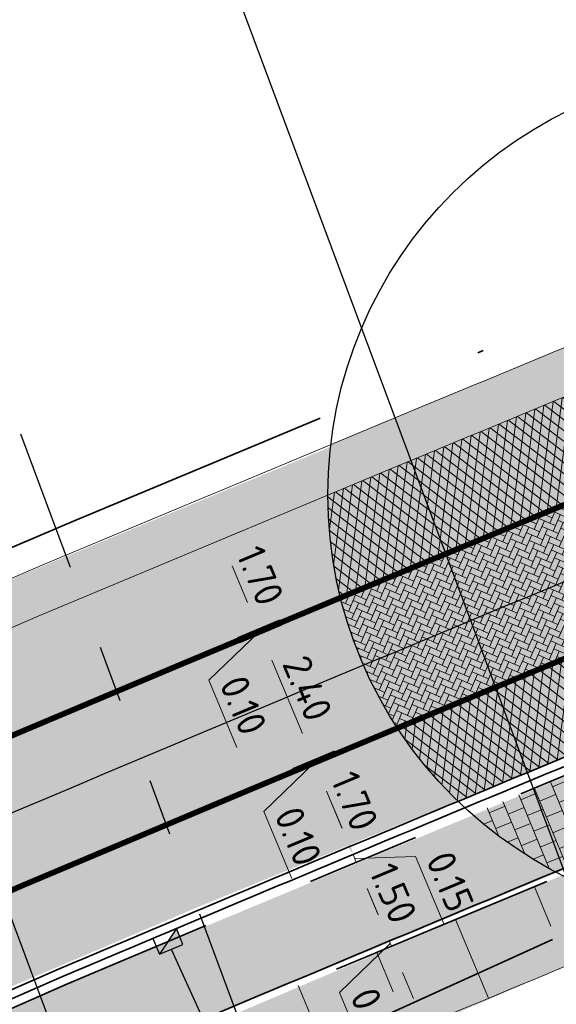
# Model space of a CAD drawing. Header units: metres. Extents: x 132493 to 134960, y 502695 to 503907.
# Tile 79 of 144: x 133336 to 133346, y 503128 to 503145. Entities that reach past the tile are written whole.
import ezdxf

# ---------------------------------------------------------------- set-up
doc = ezdxf.new("R2010")
doc.units = ezdxf.units.M
for name, pattern in [('AL-TEKENBLADGRENS', [11.5, 2.5, -1.5, 1, -1.5, 1, -1.5, 2.5]), ('RI-HWA_KOLKAANSLUITING', [4.3, 2.5, -1.8]), ('RI-HWA_PVC', [6.4, 4, -2.4]), ('VH-OPSLUITBAND_100X200', [16, 8, -2, 4, -2]), ('VH-TROTTOIRBAND_130-150', [15, 5, -2, 2, -2, 2, -2]), ('VW-1-1_STREEP', [2, 1, -1]), ('XX-PROJECTGRENS', [18, 12, -3, 0, -3])]:
    doc.linetypes.add(name, pattern=pattern)
doc.layers.get('Defpoints').update_dxf_attribs({"color": 3})
for name, color, linetype, lineweight, plot in [('ARC-hoev-btt-300x300x45-grijs-nieuw', 8, 'Continuous', 18, False), ('ARC-hoev-fietsstrook-plateau-drempel-afalt rood', 241, 'Continuous', 18, False), ('ARC-hoev-gras zaaien', 73, 'Continuous', 35, False), ('ARC-hoev-nieuw-asfalt-streetprint', 215, 'Continuous', 35, False)]:
    doc.layers.add(name, color=color, linetype=linetype, lineweight=lineweight, plot=plot)
for name, color, linetype, lineweight in [('N-WE-GR-GRAS-A-200', 81, 'Continuous', 18), ('N-WE-GW-GRONDWERKLIJN_TEEN-G', 3, 'Continuous', 20), ('N-WE-GW-TALUDARCERING-S', 252, 'Continuous', 25), ('N-WE-GW-TALUDARCERING_KORT-G', 252, 'Continuous', 20), ('N-WE-GW-TALUDARCERING_LANG-G', 252, 'Continuous', 18), ('N-WE-KG-GRENS_WERKGRENS-G', 5, 'XX-PROJECTGRENS', 35), ('N-WE-RI-HWA_KOLKAANSLUITING_PVC_125-G', 160, 'RI-HWA_KOLKAANSLUITING', 25), ('N-WE-RI-HWA_TRANSPORTLEIDING_PVC_200-G', 150, 'RI-HWA_PVC', 35), ('N-WE-RI-KOLK-S', 150, 'Continuous', 25), ('N-WE-VH-GOOT_TEGEL-G', 170, 'Continuous', 35), ('N-WE-VH-KANTOPSLUITING_OPSLUITBAND_100X200-G', 150, 'VH-OPSLUITBAND_100X200', 35), ('N-WE-VH-KANTOPSLUITING_TROTTOIRBAND_130 150-G', 210, 'VH-TROTTOIRBAND_130-150', 35), ('N-WE-VH-KANTOPSLUITING_VOORKANTBAND-G', 7, 'Continuous', 35), ('N-WE-VH-KANTVERHARDING-G', 2, 'Continuous', 18), ('N-WE-VH-VERHARDING_ASFALT-A', 23, 'Continuous', 18), ('N-WE-VH-VERHARDING_TEGEL-A-200-dik 45', 251, 'Continuous', 18), ('N-WE-VW-MARKERING_LANGS_STREEP_11_010-G', 7, 'VW-1-1_STREEP', 13), ('N02-WE-VH-VERHARDING_ASFALT-A', 252, 'Continuous', 18), ('X-XX-AL-DETAIL1-M', 7, 'Continuous', 18), ('X-XX-AL-TEKENBLADGRENS-GD', 7, 'AL-TEKENBLADGRENS', 30)]:
    doc.layers.add(name, color=color, linetype=linetype, lineweight=lineweight)
doc.styles.add('NLCS-ISO-M200-T25', font='NLCS-ISO.ttf', dxfattribs={"height": 0.5})
doc.dimstyles.new('NLCS-M200-T25-PIJL_L2_H1', dxfattribs={"dimscale": 0.2, "dimtxt": 2.5, "dimasz": 2.5, "dimexe": 2, "dimexo": 2, "dimgap": 0.7, "dimtad": 1, "dimzin": 0, "dimdsep": 46, "dimtxsty": 'NLCS-ISO-M200-T25', "dimcen": 0, "dimdle": 2, "dimclrd": 256, "dimclre": 256, "dimclrt": 256, "dimadec": 1, "dimazin": 0, "dimtfac": 1, "dimtdec": 3, "dimtofl": 0, "dimtmove": 0, "dimatfit": 3, "dimfxl": 2, "dimfxlon": 1, "dimtfillclr": 256, "dimtolj": 1, "dimtzin": 0, "dimlwd": -1, "dimlwe": -1, "dimarcsym": 0})

# ---------------------------------------------------------------- blocks, each defined once
blk = doc.blocks.new('N-SRI-KOLK_TROTTOIR-SO')
blk.add_hatch(color=256).paths.add_polyline_path([(1.125000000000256, 1.499999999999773), (-1.124999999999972, 1.499999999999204), (-1.124999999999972, 5.684341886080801e-13)])
blk.add_line((-1.124999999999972, 0), (1.124999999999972, 1.499999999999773))
at = {"flags": 128}
blk.add_lwpolyline([(-1.124999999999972, 0), (1.124999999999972, 0), (1.124999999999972, 1.499999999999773), (-1.124999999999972, 1.499999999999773)], close=True, dxfattribs=at)
blk = doc.blocks.new('*U376')
at = {"layer": 'N-WE-GW-TALUDARCERING_KORT-G'}
for p, q in [((133345.4433344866, 503129.6923735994), (133345.7314917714, 503128.9999392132)), ((133342.6748557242, 503128.5367258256), (133342.9645220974, 503127.8449213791))]:
    blk.add_line(p, q, dxfattribs=at)
at = {"layer": 'N-WE-GW-TALUDARCERING_LANG-G'}
for p, q in [((133344.0587801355, 503129.1153042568), (133344.6366041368, 503127.7310646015)), ((133341.2915628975, 503127.9566389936), (133341.8724037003, 503126.5736625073))]:
    blk.add_line(p, q, dxfattribs=at)
blk = doc.blocks.new('*D417')
at = {"layer": 'Defpoints', "color": 0, "transparency": 16777216}
for p in [(133339.9407775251, 503135.7938461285), (133338.8024452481, 503135.3174851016), (133339.6666436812, 503133.8362800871)]:
    blk.add_point(p, dxfattribs=at)
at = {"layer": 'X-XX-AL-DETAIL1-M', "transparency": 16777216}
for p, q in [((133339.5717837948, 503135.6394323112), (133340.3097712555, 503135.948259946)), ((133340.4040185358, 503134.6868659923), (133340.1337947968, 503135.3326039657)), ((133340.2280420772, 503134.071210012), (133340.9660295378, 503134.3800376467))]:
    blk.add_line(p, q, dxfattribs=at)
for points in [[(133340.2106684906, 503135.364773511), (133340.056921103, 503135.3004344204), (133339.9407775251, 503135.7938461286)], [(133340.4808922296, 503134.7190355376), (133340.327144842, 503134.654696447), (133340.5970358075, 503134.2256238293)]]:
    blk.add_solid(points, dxfattribs=at)
at = {"layer": 'X-XX-AL-DETAIL1-M', "transparency": 16777216, "insert": (133340.6286755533, 503135.1602884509), "char_height": 0.5, "attachment_point": 5, "rotation": 292.7079810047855, "style": 'NLCS-ISO-M200-T25'}
blk.add_mtext('\\A1;1.70', dxfattribs=at)
blk = doc.blocks.new('*D413')
at = {"layer": 'Defpoints', "color": 0, "transparency": 16777216}
for p in [(133340.5966075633, 503134.2266471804), (133338.6889805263, 503133.4283572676), (133338.7271265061, 503133.3359016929)]:
    blk.add_point(p, dxfattribs=at)
at = {"layer": 'X-XX-AL-DETAIL1-M', "transparency": 16777216}
for p, q in [((133340.4035902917, 503134.6878893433), (133340.2105730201, 503135.1491315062)), ((133340.227613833, 503134.0722333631), (133340.9656012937, 503134.3810609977)), ((133340.2662228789, 503133.9799715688), (133341.0042103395, 503134.2887992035)), ((133340.6352166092, 503134.1343853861), (133340.5966075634, 503134.2266471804)), ((133340.6159120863, 503134.1805162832), (133339.72393135, 503133.3204981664)), ((133340.8282338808, 503133.6731432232), (133341.0212511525, 503133.2119010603)), ((133339.72393135, 503133.3204981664), (133340.2180555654, 503132.1397182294))]:
    blk.add_line(p, q, dxfattribs=at)
for points in [[(133340.4804639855, 503134.7200588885), (133340.3267165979, 503134.6557197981), (133340.5966075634, 503134.2266471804)], [(133340.9051075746, 503133.7053127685), (133340.751360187, 503133.640973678), (133340.6352166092, 503134.1343853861)]]:
    blk.add_solid(points, dxfattribs=at)
at = {"layer": 'X-XX-AL-DETAIL1-M', "transparency": 16777216, "insert": (133340.3307623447, 503132.8806616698), "char_height": 0.5, "attachment_point": 5, "rotation": 292.7079810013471, "style": 'NLCS-ISO-M200-T25'}
blk.add_mtext('\\A1;0.10', dxfattribs=at)
blk = doc.blocks.new('*D414')
at = {"layer": 'Defpoints', "color": 0, "transparency": 16777216}
for p in [(133340.6352166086, 503134.1343853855), (133340.0296097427, 503133.880955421), (133340.5345175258, 503131.4936739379)]:
    blk.add_point(p, dxfattribs=at)
at = {"layer": 'X-XX-AL-DETAIL1-M', "transparency": 16777216}
for p, q in [((133340.3986034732, 503134.0353692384), (133341.0042103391, 503134.2887992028)), ((133341.367578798, 503132.3843020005), (133340.8282338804, 503133.6731432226)), ((133341.1916023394, 503131.7686460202), (133341.9295898, 503132.0774736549))]:
    blk.add_line(p, q, dxfattribs=at)
for points in [[(133340.9051075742, 503133.7053127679), (133340.7513601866, 503133.6409736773), (133340.6352166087, 503134.1343853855)], [(133341.4444524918, 503132.4164715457), (133341.2907051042, 503132.3521324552), (133341.5605960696, 503131.9230598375)]]:
    blk.add_solid(points, dxfattribs=at)
at = {"layer": 'X-XX-AL-DETAIL1-M', "transparency": 16777216, "insert": (133341.4576752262, 503133.1792760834), "char_height": 0.5, "attachment_point": 5, "rotation": 292.7079810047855, "style": 'NLCS-ISO-M200-T25'}
blk.add_mtext('\\A1;2.40', dxfattribs=at)
blk = doc.blocks.new('*D415')
at = {"layer": 'Defpoints', "color": 0, "transparency": 16777216}
for p in [(133341.5605628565, 503131.9231392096), (133339.6529358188, 503131.1248492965), (133339.6910817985, 503131.0323937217)]:
    blk.add_point(p, dxfattribs=at)
at = {"layer": 'X-XX-AL-DETAIL1-M', "transparency": 16777216}
for p, q in [((133341.3675455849, 503132.3843813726), (133341.1745283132, 503132.8456235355)), ((133341.1915691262, 503131.7687253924), (133341.9295565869, 503132.077553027)), ((133341.2301781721, 503131.6764635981), (133341.9681656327, 503131.9852912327)), ((133341.5798673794, 503131.8770083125), (133340.6878866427, 503131.0169901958)), ((133341.5991719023, 503131.8308774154), (133341.5605628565, 503131.9231392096)), ((133341.792189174, 503131.3696352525), (133341.9852064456, 503130.9083930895)), ((133340.6878866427, 503131.0169901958), (133341.1820108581, 503129.8362102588))]:
    blk.add_line(p, q, dxfattribs=at)
for points in [[(133341.4444192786, 503132.4165509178), (133341.2906718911, 503132.3522118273), (133341.5605628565, 503131.9231392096)], [(133341.8690628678, 503131.4018047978), (133341.7153154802, 503131.3374657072), (133341.5991719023, 503131.8308774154)]]:
    blk.add_solid(points, dxfattribs=at)
at = {"layer": 'X-XX-AL-DETAIL1-M', "transparency": 16777216, "insert": (133341.2947176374, 503130.5771536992), "char_height": 0.5, "attachment_point": 5, "rotation": 292.7079810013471, "style": 'NLCS-ISO-M200-T25'}
blk.add_mtext('\\A1;0.10', dxfattribs=at)
blk = doc.blocks.new('*D416')
at = {"layer": 'Defpoints', "color": 0, "transparency": 16777216}
for p in [(133341.5991719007, 503131.8308774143), (133340.0972984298, 503131.2023843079), (133341.3431433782, 503129.8824750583)]:
    blk.add_point(p, dxfattribs=at)
at = {"layer": 'X-XX-AL-DETAIL1-M', "transparency": 16777216}
for p, q in [((133341.2301781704, 503131.676463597), (133341.9681656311, 503131.9852912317)), ((133342.0618477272, 503130.7252478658), (133341.7921891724, 503131.3696352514)), ((133341.8858712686, 503130.1095918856), (133342.6238587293, 503130.4184195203))]:
    blk.add_line(p, q, dxfattribs=at)
for points in [[(133341.8690628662, 503131.4018047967), (133341.7153154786, 503131.3374657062), (133341.5991719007, 503131.8308774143)], [(133342.138721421, 503130.7574174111), (133341.9849740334, 503130.6930783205), (133342.2548649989, 503130.2640057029)]]:
    blk.add_solid(points, dxfattribs=at)
at = {"layer": 'X-XX-AL-DETAIL1-M', "transparency": 16777216, "insert": (133342.2867873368, 503131.1979950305), "char_height": 0.5, "attachment_point": 5, "rotation": 292.7079810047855, "style": 'NLCS-ISO-M200-T25'}
blk.add_mtext('\\A1;1.70', dxfattribs=at)
blk = doc.blocks.new('*D418')
at = {"layer": 'Defpoints', "color": 0, "transparency": 16777216}
for p in [(133342.3152612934, 503130.1196801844), (133340.8135523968, 503129.4912559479), (133341.9823252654, 503128.3549695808)]:
    blk.add_point(p, dxfattribs=at)
at = {"layer": 'X-XX-AL-DETAIL1-M', "transparency": 16777216}
for p, q in [((133341.9462675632, 503129.9652663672), (133342.6842550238, 503130.2740940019)), ((133342.7010615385, 503129.1977557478), (133342.5082785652, 503129.6584380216)), ((133342.5250850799, 503128.5820997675), (133343.2630725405, 503128.8909274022))]:
    blk.add_line(p, q, dxfattribs=at)
for points in [[(133342.585152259, 503129.6906075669), (133342.4314048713, 503129.6262684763), (133342.3152612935, 503130.1196801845)], [(133342.7779352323, 503129.229925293), (133342.6241878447, 503129.1655862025), (133342.8940788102, 503128.7365135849)]]:
    blk.add_solid(points, dxfattribs=at)
at = {"layer": 'X-XX-AL-DETAIL1-M', "transparency": 16777216, "insert": (133342.9644389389, 503129.5786503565), "char_height": 0.5, "attachment_point": 5, "rotation": 292.7079810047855, "style": 'NLCS-ISO-M200-T25'}
blk.add_mtext('\\A1;1.50', dxfattribs=at)
blk = doc.blocks.new('*D419')
at = {"layer": 'Defpoints', "color": 0, "transparency": 16777216}
for p in [(133342.8923021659, 503128.7407591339), (133340.9846751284, 503127.942469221), (133341.0228211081, 503127.8500136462)]:
    blk.add_point(p, dxfattribs=at)
at = {"layer": 'X-XX-AL-DETAIL1-M', "transparency": 16777216}
for p, q in [((133342.6992848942, 503129.2020012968), (133342.5062676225, 503129.6632434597)), ((133342.5233084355, 503128.5863453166), (133343.2612958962, 503128.8951729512)), ((133342.9116066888, 503128.6946282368), (133342.0196259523, 503127.8346101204)), ((133342.5619174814, 503128.4940835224), (133343.299904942, 503128.802911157)), ((133342.9309112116, 503128.6484973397), (133342.8923021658, 503128.7407591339)), ((133343.1239284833, 503128.1872551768), (133343.3169457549, 503127.7260130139)), ((133342.0196259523, 503127.8346101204), (133342.5137501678, 503126.6538301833))]:
    blk.add_line(p, q, dxfattribs=at)
for points in [[(133342.776158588, 503129.2341708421), (133342.6224112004, 503129.1698317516), (133342.8923021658, 503128.7407591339)], [(133343.2008021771, 503128.2194247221), (133343.0470547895, 503128.1550856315), (133342.9309112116, 503128.6484973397)]]:
    blk.add_solid(points, dxfattribs=at)
at = {"layer": 'X-XX-AL-DETAIL1-M', "transparency": 16777216, "insert": (133342.6264569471, 503127.3947736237), "char_height": 0.5, "attachment_point": 5, "rotation": 292.7079810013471, "style": 'NLCS-ISO-M200-T25'}
blk.add_mtext('\\A1;0.10', dxfattribs=at)
blk = doc.blocks.new('*D420')
at = {"layer": 'Defpoints', "color": 0, "transparency": 16777216}
for p in [(133342.2575839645, 503130.2575083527), (133340.3498898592, 503129.4591903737), (133340.406799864, 503129.3220838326)]:
    blk.add_point(p, dxfattribs=at)
at = {"layer": 'X-XX-AL-DETAIL1-M', "transparency": 16777216}
for p, q in [((133342.0645666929, 503130.7187505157), (133341.8715494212, 503131.1799926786)), ((133341.8885902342, 503130.1030945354), (133342.6265776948, 503130.4119221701)), ((133341.9458962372, 503129.9661537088), (133342.6838836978, 503130.2749813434)), ((133342.3148899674, 503130.1205675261), (133342.2575839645, 503130.2575083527)), ((133342.286236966, 503130.1890379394), (133343.3566145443, 503130.2216605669)), ((133343.3566145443, 503130.2216605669), (133343.8507387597, 503129.0408806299)), ((133342.5079072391, 503129.6593253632), (133342.7009245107, 503129.1980832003))]:
    blk.add_line(p, q, dxfattribs=at)
for points in [[(133342.1414403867, 503130.7509200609), (133341.9876929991, 503130.6865809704), (133342.2575839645, 503130.2575083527)], [(133342.5847809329, 503129.6914949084), (133342.4310335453, 503129.6271558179), (133342.3148899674, 503130.1205675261)]]:
    blk.add_solid(points, dxfattribs=at)
at = {"layer": 'X-XX-AL-DETAIL1-M', "transparency": 16777216, "insert": (133343.9634455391, 503129.7818240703), "char_height": 0.5, "attachment_point": 5, "rotation": 292.7079810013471, "style": 'NLCS-ISO-M200-T25'}
blk.add_mtext('\\A1;0.15', dxfattribs=at)

msp = doc.modelspace()

# ---------------------------------------------------------------- hatches: boundary and pattern name
at = {"layer": 'ARC-hoev-btt-300x300x45-grijs-nieuw', "transparency": 33554687}
h = msp.add_hatch(color=256, dxfattribs=at)
h.dxf.hatch_style = 1
edge = h.paths.add_edge_path()
edge.add_line((133322.7250512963, 503121.8418516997), (133337.2007077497, 503127.9683076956))
edge.add_line((133337.2007077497, 503127.9683076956), (133352.3430324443, 503134.2707252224))
edge.add_arc((133874.0785809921, 501859.3957619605), 1377.502869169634, 110.95563307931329, 112.2565610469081, ccw=False)
edge.add_line((133381.4216703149, 503145.7873520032), (133382.3487438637, 503146.1627236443))
edge.add_line((133382.3487438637, 503146.1627236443), (133384.5199216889, 503145.3647410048))
edge.add_line((133384.5199216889, 503145.3647410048), (133368.7748821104, 503139.2598437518))
edge.add_line((133368.7748821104, 503139.2598437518), (133352.9111643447, 503132.8824795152))
edge.add_line((133352.9111643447, 503132.8824795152), (133337.7939555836, 503126.590575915))
edge.add_line((133337.7939555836, 503126.590575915), (133319.0382406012, 503118.6863126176))
edge.add_arc((133325.7361191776, 503114.5923020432), 7.850000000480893, 112.5553356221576, 148.5650624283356, ccw=False)
at = {"layer": 'ARC-hoev-fietsstrook-plateau-drempel-afalt rood', "transparency": 33554661}
h = msp.add_hatch(color=256, dxfattribs=at)
h.dxf.hatch_style = 1
edge = h.paths.add_edge_path()
edge.add_arc((133149.0776194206, 503000.8696931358), 56.25825287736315, 110.1159171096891, 133.7513410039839)
edge.add_line((133110.1733519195, 503041.5077170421), (133111.4100759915, 503040.2695677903))
edge.add_arc((133149.0816099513, 503000.861316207), 54.51747209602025, 110.17715446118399, 133.7092626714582, ccw=False)
edge.add_line((133130.2772272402, 503052.0330853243), (133150.5241478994, 503059.2650329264))
edge.add_line((133150.5241478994, 503059.2650329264), (133182.5914647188, 503071.2409006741))
edge.add_line((133182.5914647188, 503071.2409006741), (133214.6587815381, 503083.2167684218))
edge.add_line((133214.6587815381, 503083.2167684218), (133253.4997076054, 503098.1804476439))
edge.add_line((133253.4997076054, 503098.1804476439), (133272.0265401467, 503105.7791518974))
edge.add_line((133272.0265401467, 503105.7791518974), (133307.0222776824, 503120.0907582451))
edge.add_line((133307.0222776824, 503120.0907582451), (133329.3547136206, 503129.3598860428))
edge.add_arc((133660.9359506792, 502370.9141818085), 827.7596287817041, 112.2896803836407, 113.6142369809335, ccw=False)
edge.add_line((133346.9754044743, 503136.8219951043), (133346.3101329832, 503138.4406117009))
edge.add_arc((133702.0186108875, 502272.1485233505), 936.4777112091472, 112.3235595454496, 113.5464789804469)
edge.add_line((133327.9024450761, 503130.6516381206), (133306.3534346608, 503121.7079153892))
edge.add_line((133306.3534346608, 503121.7079153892), (133271.4173533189, 503107.4243601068))
edge.add_line((133271.4173533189, 503107.4243601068), (133252.853035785, 503099.8066915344))
edge.add_line((133252.853035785, 503099.8066915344), (133243.666094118, 503096.2673720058))
edge.add_line((133243.666094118, 503096.2673720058), (133214.038076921, 503084.8530163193))
edge.add_line((133214.038076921, 503084.8530163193), (133182.6732788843, 503073.0956490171))
edge.add_line((133182.6732788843, 503073.0956490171), (133149.9248116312, 503060.9092610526))
edge.add_line((133149.9248116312, 503060.9092610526), (133129.729249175, 503053.6961219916))
h = msp.add_hatch(color=256, dxfattribs=at)
h.dxf.hatch_style = 1
edge = h.paths.add_edge_path()
edge.add_arc((133149.173851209, 503000.7105829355), 52.1908531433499, 110.2361930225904, 133.6078747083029)
edge.add_line((133113.1768246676, 503038.5007831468), (133114.4135487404, 503037.2626338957))
edge.add_arc((133149.0945968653, 503000.8359778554), 50.29588819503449, 110.22674659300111, 133.5937405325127, ccw=False)
edge.add_line((133131.7054843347, 503048.0302056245), (133135.1058155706, 503049.2737790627))
edge.add_line((133135.1058155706, 503049.2737790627), (133135.0542947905, 503049.4146535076))
edge.add_line((133135.0542947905, 503049.4146535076), (133151.9283071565, 503055.4128413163))
edge.add_line((133151.9283071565, 503055.4128413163), (133184.0206554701, 503067.3980573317))
edge.add_line((133184.0206554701, 503067.3980573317), (133216.1130037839, 503079.3832733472))
edge.add_line((133216.1130037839, 503079.3832733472), (133230.1297807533, 503084.7833133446))
edge.add_line((133230.1297807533, 503084.7833133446), (133248.5044730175, 503091.8622640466))
edge.add_line((133248.5044730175, 503091.8622640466), (133255.0147672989, 503094.3703905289))
edge.add_line((133255.0147672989, 503094.3703905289), (133263.8148620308, 503097.97971323))
edge.add_line((133263.8148620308, 503097.97971323), (133273.58042457, 503101.9850185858))
edge.add_line((133273.58042457, 503101.9850185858), (133294.2177376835, 503110.4247064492))
edge.add_line((133294.2177376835, 503110.4247064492), (133308.6466107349, 503116.1633766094))
edge.add_line((133308.6466107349, 503116.1633766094), (133321.1890426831, 503121.3559249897))
edge.add_arc((133325.736119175, 503114.592302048), 8.149999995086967, 112.55533561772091, 123.91231497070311, ccw=False)
edge.add_line((133322.6099786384, 503122.1189045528), (133339.5162910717, 503129.3272883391))
edge.add_line((133339.5162910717, 503129.3272883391), (133348.5341186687, 503133.0298398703))
edge.add_line((133348.5341186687, 503133.0298398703), (133347.9257923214, 503134.5096856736))
edge.add_line((133347.9257923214, 503134.5096856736), (133338.932061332, 503130.7613575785))
edge.add_line((133338.932061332, 503130.7613575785), (133324.7247322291, 503124.7297793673))
edge.add_line((133324.7247322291, 503124.7297793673), (133307.9749540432, 503117.8212748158))
edge.add_line((133307.9749540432, 503117.8212748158), (133290.986708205, 503110.831991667))
edge.add_line((133290.986708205, 503110.831991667), (133272.9740306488, 503103.4656559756))
edge.add_line((133272.9740306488, 503103.4656559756), (133263.6987775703, 503099.6614490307))
edge.add_line((133263.6987775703, 503099.6614490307), (133254.4235244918, 503095.8572420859))
edge.add_line((133254.4235244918, 503095.8572420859), (133234.9845134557, 503088.3682567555))
edge.add_line((133234.9845134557, 503088.3682567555), (133227.5121445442, 503085.4894857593))
edge.add_line((133227.5121445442, 503085.4894857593), (133215.5455024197, 503080.8792714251))
edge.add_line((133215.5455024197, 503080.8792714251), (133183.462922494, 503068.8977035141))
edge.add_line((133183.462922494, 503068.8977035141), (133151.3803425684, 503056.9161356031))
edge.add_line((133151.3803425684, 503056.9161356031), (133131.1215066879, 503049.6799407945))
at = {"layer": 'ARC-hoev-gras zaaien', "transparency": 33554623}
h = msp.add_hatch(color=256, dxfattribs=at)
h.dxf.hatch_style = 1
edge = h.paths.add_edge_path()
edge.add_line((133044.3094053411, 503023.3810425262), (133040.6147527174, 503022.3720987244))
edge.add_line((133040.6147527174, 503022.3720987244), (132963.3332375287, 502994.9680901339))
edge.add_line((132963.3332375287, 502994.9680901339), (132943.1313250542, 502987.7010206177))
edge.add_line((132943.1313250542, 502987.7010206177), (132911.7394164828, 502976.1370917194))
edge.add_line((132911.7394164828, 502976.1370917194), (132911.4612885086, 502976.8943840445))
edge.add_line((132911.4612885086, 502976.8943840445), (132942.5208133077, 502988.3290478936))
edge.add_line((132942.5208133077, 502988.3290478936), (132970.6246144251, 502998.4072050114))
edge.add_line((132970.6246144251, 502998.4072050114), (133038.368249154, 503022.471557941))
edge.add_line((133038.368249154, 503022.471557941), (133038.1059999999, 503023.2249999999))
edge.add_line((133038.1059999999, 503023.2249999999), (133047.748, 503026.616))
edge.add_line((133047.748, 503026.616), (133047.9894989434, 503025.935777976))
edge.add_line((133047.9894989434, 503025.935777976), (133127.6866354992, 503053.755246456))
edge.add_line((133127.6866354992, 503053.755246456), (133134.8985067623, 503056.4384517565))
edge.add_line((133134.8985067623, 503056.4384517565), (133149.6508293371, 503061.6609081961))
edge.add_line((133149.6508293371, 503061.6609081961), (133181.9466400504, 503073.7221093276))
edge.add_line((133181.9466400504, 503073.7221093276), (133199.629922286, 503080.2760638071))
edge.add_line((133199.629922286, 503080.2760638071), (133213.7543262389, 503085.6010153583))
edge.add_line((133213.7543262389, 503085.6010153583), (133233.1558703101, 503093.0755663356))
edge.add_line((133233.1558703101, 503093.0755663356), (133252.5574143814, 503100.5501173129))
edge.add_line((133252.5574143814, 503100.5501173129), (133257.9341504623, 503102.7553635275))
edge.add_line((133257.9341504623, 503102.7553635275), (133289.067585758, 503115.5031302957))
edge.add_line((133289.067585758, 503115.5031302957), (133322.7946553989, 503129.3964013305))
edge.add_line((133322.7946553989, 503129.3964013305), (133334.4565246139, 503134.3537154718))
edge.add_line((133334.4565246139, 503134.3537154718), (133353.9935656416, 503142.44732903))
edge.add_arc((133874.078580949, 501859.3957620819), 1384.452869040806, 110.68549416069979, 112.06517551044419, ccw=False)
edge.add_arc((133543.4399894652, 502717.1634261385), 465.2314050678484, 107.23389804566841, 109.90622373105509, ccw=False)
edge.add_line((133405.6044053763, 503161.5074505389), (133415.8725093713, 503164.4926783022))
edge.add_line((133415.8725093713, 503164.4926783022), (133424.3666505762, 503166.6323808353))
edge.add_arc((133423.2482539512, 503166.6893353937), 1.119845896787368, 293.1580167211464, 357.0847200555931, ccw=False)
edge.add_line((133423.6886538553, 503165.6597224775), (133416.1352514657, 503163.7349268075))
edge.add_line((133416.1352514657, 503163.7349268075), (133405.8421951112, 503160.7436071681))
edge.add_arc((133727.9458621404, 502167.9539437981), 1043.734682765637, 107.9752925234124, 109.1640586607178)
edge.add_arc((133874.078580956, 501859.3957620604), 1383.652869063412, 110.6857195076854, 112.0490643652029)
edge.add_line((133354.6546910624, 503141.8520321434), (133335.0465, 503133.7495))
edge.add_line((133335.0465, 503133.7495), (133323.1004101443, 503128.6571344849))
edge.add_line((133323.1004101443, 503128.6571344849), (133289.3716051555, 503114.7631479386))
edge.add_line((133289.3716051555, 503114.7631479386), (133258.907064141, 503102.2897263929))
edge.add_line((133258.907064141, 503102.2897263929), (133252.853035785, 503099.8066915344))
edge.add_line((133252.853035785, 503099.8066915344), (133233.445556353, 503092.3298539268))
edge.add_line((133233.445556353, 503092.3298539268), (133214.038076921, 503084.8530163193))
edge.add_line((133214.038076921, 503084.8530163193), (133200.7851276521, 503079.9260968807))
edge.add_line((133200.7851276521, 503079.9260968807), (133181.8111879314, 503072.8173645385))
edge.add_line((133181.8111879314, 503072.8173645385), (133149.9248116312, 503060.9092610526))
edge.add_line((133149.9248116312, 503060.9092610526), (133135.1666856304, 503055.6847081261))
edge.add_line((133135.1666856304, 503055.6847081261), (133129.729249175, 503053.6961219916))
edge.add_arc((133149.0774722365, 503000.8699292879), 56.2579805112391, 110.115859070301, 133.7513990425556)
edge.add_line((133110.17335192, 503041.5077170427), (133098.8758141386, 503030.2231833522))
edge.add_arc((133081.2083273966, 503047.9110297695), 24.9999999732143, 274.4320532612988, 314.96700573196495, ccw=False)
edge.add_arc((133081.2083273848, 503047.9110297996), 25.00000000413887, 264.3639724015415, 274.43205328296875, ccw=False)
edge.add_line((133078.7531103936, 503023.0318837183), (133062.8304569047, 503024.6032225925))
edge.add_arc((133057.2066288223, 502968.8812143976), 56.00508583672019, 84.23685191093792, 103.3139484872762)
h = msp.add_hatch(color=256, dxfattribs=at)
h.dxf.hatch_style = 1
edge = h.paths.add_edge_path()
edge.add_line((133329.586340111, 503121.2486763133), (133328.8923141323, 503120.1954877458))
edge.add_line((133328.8923141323, 503120.1954877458), (133317.7204833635, 503115.5796995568))
edge.add_line((133317.7204833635, 503115.5796995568), (133318.2925413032, 503117.1072858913))
edge.add_arc((133323.3731982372, 503115.481903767), 5.334317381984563, 144.5892094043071, 162.2597077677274, ccw=False)
edge.add_line((133319.0256299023, 503118.5727922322), (133331.1382552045, 503123.6037167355))
edge.add_line((133331.1382552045, 503123.6037167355), (133345.4433344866, 503129.6923735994))
edge.add_line((133345.4433344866, 503129.6923735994), (133371.4863792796, 503140.2196312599))
edge.add_line((133371.4863792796, 503140.2196312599), (133384.6787044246, 503145.3181803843))
edge.add_arc((133388.1575947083, 503158.4458403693), 13.58080020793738, 255.1575266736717, 268.1968168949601)
edge.add_line((133387.7302573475, 503144.8717651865), (133376.4430461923, 503140.5445126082))
edge.add_line((133376.4430461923, 503140.5445126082), (133346.4262253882, 503128.4766255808))
edge.add_line((133346.4262253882, 503128.4766255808), (133329.586340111, 503121.2486763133))
at = {"layer": 'ARC-hoev-nieuw-asfalt-streetprint', "transparency": 33554534}
h = msp.add_hatch(color=256, dxfattribs=at)
h.dxf.hatch_style = 1
edge = h.paths.add_edge_path()
edge.add_arc((133149.1780387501, 503000.7041217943), 52.19841975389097, 110.24286996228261, 133.6063113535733, ccw=False)
edge.add_line((133131.1173696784, 503049.6784748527), (133151.3803425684, 503056.9161356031))
edge.add_line((133151.3803425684, 503056.9161356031), (133183.462922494, 503068.8977035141))
edge.add_line((133183.462922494, 503068.8977035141), (133215.5455024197, 503080.8792714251))
edge.add_line((133215.5455024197, 503080.8792714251), (133254.4235244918, 503095.8572420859))
edge.add_line((133254.4235244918, 503095.8572420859), (133272.9740306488, 503103.4656559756))
edge.add_line((133272.9740306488, 503103.4656559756), (133308.9993857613, 503118.1983273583))
edge.add_line((133308.9993857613, 503118.1983273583), (133336.4492460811, 503129.7134283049))
edge.add_line((133336.4492460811, 503129.7134283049), (133347.9257923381, 503134.5096856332))
edge.add_line((133347.9257923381, 503134.5096856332), (133346.9754044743, 503136.8219951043))
edge.add_line((133346.9754044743, 503136.8219951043), (133335.4504452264, 503132.0053922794))
edge.add_line((133335.4504452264, 503132.0053922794), (133308.0467550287, 503120.5097211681))
edge.add_line((133308.0467550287, 503120.5097211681), (133272.0265401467, 503105.7791518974))
edge.add_line((133272.0265401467, 503105.7791518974), (133253.4997076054, 503098.1804476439))
edge.add_line((133253.4997076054, 503098.1804476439), (133214.6587815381, 503083.2167684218))
edge.add_line((133214.6587815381, 503083.2167684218), (133182.5914647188, 503071.2409006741))
edge.add_line((133182.5914647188, 503071.2409006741), (133150.5241478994, 503059.2650329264))
edge.add_line((133150.5241478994, 503059.2650329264), (133130.2772272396, 503052.0330853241))
edge.add_arc((133149.0890969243, 503000.8493080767), 54.53132580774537, 110.1801863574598, 133.7062307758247)
edge.add_line((133111.4100759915, 503040.2695677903), (133100.1125382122, 503028.9850341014))
edge.add_line((133100.1125382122, 503028.9850341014), (133096.8157860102, 503025.692076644))
edge.add_line((133096.8157860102, 503025.692076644), (133098.5961480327, 503023.936889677))
edge.add_line((133098.5961480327, 503023.936889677), (133101.8792868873, 503027.2162494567))
edge.add_line((133101.8792868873, 503027.2162494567), (133113.1768246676, 503038.5007831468))
at = {"layer": 'N-WE-GR-GRAS-A-200', "transparency": 33554559}
h = msp.add_hatch(dxfattribs=at)
h.set_pattern_fill('AGR-GRAS_02', color=256, scale=0.02, angle=41.18807900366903, pattern_type=2)
h.set_pattern_definition([(41.18807900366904, (214.4955411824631, 91.75310909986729), (0.01880380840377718, 0.2822169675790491), [0.04999999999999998, -0.1499999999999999]), (41.18807900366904, (214.4992979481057, 91.91585395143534), (0.01880380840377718, 0.2822169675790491), [0.04999999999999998, -0.1499999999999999]), (131.188079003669, (214.4644949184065, 91.81895839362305), (-0.2822169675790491, 0.01880380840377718), [0.05, -0.15]), (131.188079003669, (214.4786017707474, 91.9243196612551), (-0.2822169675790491, 0.01880380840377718), [0.05, -0.15]), (86.18807900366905, (214.43344865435, 91.88480768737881), (-0.1317065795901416, 0.1505103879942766), [0.04999999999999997, -0.2328427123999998]), (176.188079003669, (214.5783218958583, 91.82554771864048), (-0.1505103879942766, -0.1317065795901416), [0.04999999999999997, -0.2328427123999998]), (67.75313020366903, (214.4936568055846, 91.83118886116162), (0.1505103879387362, 0.1317065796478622), [0.05, -0.3972135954]), (67.75313020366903, (214.4955331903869, 91.96571201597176), (0.1505103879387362, 0.1317065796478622), [0.05, -0.3972135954]), (104.623027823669, (214.600898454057, 91.84530370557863), (-0.1317065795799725, 0.1505103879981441), [0.05, -0.3972135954]), (104.623027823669, (214.4739008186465, 91.85376541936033), (-0.1317065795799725, 0.1505103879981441), [0.05, -0.3972135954]), (104.623027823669, (214.5595060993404, 91.86223512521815), (-0.1317065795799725, 0.1505103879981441), [0.05, -0.3972135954]), (157.7531302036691, (214.4231025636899, 91.83588981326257), (-0.1317065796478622, 0.1505103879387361), [0.05, -0.3972135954]), (194.623027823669, (214.5058872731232, 91.80202697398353), (-0.1505103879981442, -0.1317065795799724), [0.05, -0.3972135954])])
edge = h.paths.add_edge_path()
edge.add_arc((133349.3144046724, 503136.5859765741), 7.500000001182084, 173.2735918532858, 180.0739568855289)
edge.add_line((133341.8144109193, 503136.5762956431), (133348.9761679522, 503139.5374409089))
edge.add_line((133348.9761679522, 503139.5374409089), (133354.6546910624, 503141.8520321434))
edge.add_line((133354.6546910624, 503141.8520321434), (133353.9935656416, 503142.44732903))
edge.add_line((133353.9935656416, 503142.44732903), (133348.5056098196, 503140.2090968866))
edge.add_line((133348.5056098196, 503140.2090968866), (133341.8660289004, 503137.4644402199))
at = {"layer": 'N-WE-VH-VERHARDING_ASFALT-A', "transparency": 33554559}
h = msp.add_hatch(dxfattribs=at)
h.set_pattern_fill('AVH-ASFALT_LAAG1-D', color=11, scale=5, angle=182, pattern_type=2)
h.set_pattern_definition([(262.4278792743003, (0, 0), (0.1486919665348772, -0.01976610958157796), []), (322.4278792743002, (0, 0), (0.09146393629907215, 0.1188879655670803), [])])
edge = h.paths.add_edge_path()
edge.add_arc((133349.314400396, 503136.5858843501), 7.500000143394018, 357.4352037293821, 358.6894903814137)
edge.add_arc((133874.0785730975, 501859.3957813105), 1377.802848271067, 112.0507847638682, 112.2565610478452)
edge.add_arc((133874.0785832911, 501859.3957576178), 1377.8028740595, 112.2565610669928, 112.6221816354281)
edge.add_arc((133349.314404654, 503136.5859765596), 7.499999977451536, 213.1793894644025, 225.984174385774, ccw=False)
edge.add_line((133343.0371954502, 503132.4815101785), (133347.9257923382, 503134.5096856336))
edge.add_line((133347.9257923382, 503134.5096856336), (133346.9754044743, 503136.8219951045))
edge.add_line((133346.9754044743, 503136.8219951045), (133342.0368271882, 503134.7730049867))
edge.add_arc((133348.6013905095, 503136.4980340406), 6.78743079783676, 179.3393437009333, 194.7232551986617, ccw=False)
edge.add_line((133341.8144109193, 503136.5762956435), (133347.9118578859, 503139.1003535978))
edge.add_line((133347.9118578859, 503139.1003535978), (133354.6546910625, 503141.8520321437))
edge.add_arc((133349.3144046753, 503136.5859765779), 7.499999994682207, 30.684324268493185, 44.59900940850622, ccw=False)
edge.add_line((133355.7643440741, 503140.4132839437), (133350.2124804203, 503138.1529118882))
edge.add_line((133350.2124804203, 503138.1529118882), (133351.1628679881, 503135.8406031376))
edge.add_line((133351.1628679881, 503135.8406031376), (133356.6640075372, 503138.0804121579))
edge.add_arc((133349.314404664, 503136.5859765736), 7.500000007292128, -2.5655015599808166, 11.49357679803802, ccw=False)
at = {"layer": 'N-WE-VH-VERHARDING_TEGEL-A-200-dik 45', "transparency": 33554559}
h = msp.add_hatch(dxfattribs=at)
h.set_pattern_fill('AVH-TEGEL_300X300_HALFST', color=256, angle=182, pattern_type=2)
h.set_pattern_definition([(202.4278792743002, (-50647.42229956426, 518030.8684234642), (-0.2200801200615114, -0.2531101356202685), [0.3, -0.3]), (292.4278792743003, (-50647.42229956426, 518030.8684234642), (0.2773081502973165, 0.1144560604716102), [])])
edge = h.paths.add_edge_path()
edge.add_line((133344.3452939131, 503130.9683313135), (133356.7976322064, 503136.0846726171))
edge.add_arc((133349.3144046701, 503136.5859765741), 7.500000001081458, 342.5121965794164, 356.1674625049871, ccw=False)
edge.add_line((133356.4677617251, 503134.3322057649), (133345.81196316, 503129.9540158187))
edge.add_arc((133349.3144046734, 503136.5859765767), 7.500000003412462, 228.5055037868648, 242.1607697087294, ccw=False)
at = {"layer": 'N02-WE-VH-VERHARDING_ASFALT-A', "transparency": 33554559}
h = msp.add_hatch(dxfattribs=at)
h.set_pattern_fill('AVH-BSS_KEIFORMAAT_ELLEBOOG-SO', color=2, angle=226, pattern_type=2)
h.set_pattern_definition([(246.4278792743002, (0, 0), (0.05424870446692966, -0.1382283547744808), [0.315, -0.105]), (156.4278792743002, (0.1924770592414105, -0.08397965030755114), (0.05424870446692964, -0.1382283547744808), [0.315, -0.105])])
edge = h.paths.add_edge_path()
edge.add_line((133342.0368271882, 503134.7730049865), (133346.9754044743, 503136.8219951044))
edge.add_line((133346.9754044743, 503136.8219951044), (133347.9257923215, 503134.5096856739))
edge.add_line((133347.9257923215, 503134.5096856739), (133343.0371954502, 503132.4815101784))
edge.add_arc((133349.3062296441, 503136.5824077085), 7.491204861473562, 193.9772697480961, 213.1907617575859, ccw=False)

# ---------------------------------------------------------------- linework, layer by layer
at = {"layer": 'Defpoints', "flags": 128}
for points, elevation in [([(133328.9498792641, 503148.7472307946), (133508.6880996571, 503215.6908478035), (133536.9942901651, 503139.6910059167), (133357.256069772, 503072.7473889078)], -7055.849716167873), ([(133150.3225598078, 503105.715342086), (133330.0607693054, 503172.6589550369), (133358.3669580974, 503096.6591177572), (133178.6287485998, 503029.7155048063)], -7055.849716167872)]:
    msp.add_lwpolyline(points, close=True, dxfattribs=dict(at, elevation=elevation))
for points in [[(133335.4504452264, 503132.0053922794, -0.009835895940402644), (133385.9217347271, 503152.2060470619, -0.01165277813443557), (133406.3623620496, 503159.0727003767, -0.03866584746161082), (133446.4686288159, 503168.2741082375, 0.03497102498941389), (133476.1512789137, 503174.5851279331, 0.02718182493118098), (133495.2130681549, 503181.2617497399), (133508.9356879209, 503187.1167259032), (133513.8202700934, 503188.835567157)], [(133335.937661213, 503130.8542534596, -0.009834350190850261), (133386.3553114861, 503151.0336204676, -0.01164884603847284), (133406.7339112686, 503157.8791959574, -0.03866195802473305), (133446.6479073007, 503167.037019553, 0.03496707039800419), (133476.4979056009, 503173.3841475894, 0.02719451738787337), (133495.6967161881, 503180.1090828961), (133509.3889012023, 503185.9510735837), (133517.2405361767, 503188.7139944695)], [(133336.4248771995, 503129.7031146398, -0.00983280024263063), (133386.7888810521, 503149.8611911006, -0.01164489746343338), (133407.1054617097, 503156.6856919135, -0.03865805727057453), (133446.8272136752, 503165.7999349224, 0.03496312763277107), (133476.8445313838, 503172.1831670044, 0.02720707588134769), (133496.1803872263, 503178.9564258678), (133509.8421144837, 503184.7854212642), (133514.6501180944, 503186.4773151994)]]:
    msp.add_lwpolyline(points, format="xyb", dxfattribs=at)
at = {"layer": 'Defpoints'}
msp.add_circle((133349.3144046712, 503136.585976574), 7.5, dxfattribs=at)
at = {"layer": 'N-WE-GW-GRONDWERKLIJN_TEEN-G', "flags": 128}
msp.add_lwpolyline([(133387.7302573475, 503144.8717651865, 0.006688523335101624), (133353.5171717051, 503131.401684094, 0.002973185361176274), (133338.4267481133, 503125.1209930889), (133330.8932846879, 503121.8211502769)], format="xyb", dxfattribs=at)
at = {"layer": 'N-WE-KG-GRENS_WERKGRENS-G', "flags": 128}
msp.add_lwpolyline([(133128.2300207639, 503054.5320335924), (133134.7308949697, 503056.9095415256), (133137.1726162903, 503057.7542118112), (133149.4795904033, 503062.1306876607), (133213.5769820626, 503086.0685147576), (133252.3726510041, 503101.0147584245), (133270.8706017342, 503108.6016169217), (133306.8845455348, 503123.329621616), (133329.2479074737, 503132.6181435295), (133334.2467540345, 503134.8077616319, -0.009844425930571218), (133384.8637774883, 503155.0667564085, 0.0002674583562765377), (133395.2450931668, 503158.7599327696), (133404.4047577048, 503161.7069303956), (133414.3680779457, 503164.4651842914), (133423.3375518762, 503166.665003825), (133422.7640556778, 503168.0921528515), (133426.0535146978, 503169.4217021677), (133426.8625576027, 503167.4200363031), (133431.5381101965, 503168.3037502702), (133432.8605034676, 503169.7050978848, -0.01252502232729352), (133446.1950836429, 503172.024689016), (133446.4274399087, 503171.1419565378), (133453.6951711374, 503172.4352029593), (133464.2441775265, 503174.5581261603), (133468.7507191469, 503175.6983460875), (133481.3466587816, 503179.8027244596), (133494.5838262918, 503184.5239476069), (133505.9859397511, 503189.2401041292), (133509.7453047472, 503190.5054281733), (133516.5469371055, 503192.9082903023), (133520.2490062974, 503182.1618742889), (133500.0104023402, 503174.4274569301), (133496.1304450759, 503172.7271114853), (133491.3793823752, 503168.1817010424), (133490.5712790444, 503170.4471541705)], format="xyb", dxfattribs=at)
at = {"layer": 'N-WE-RI-HWA_KOLKAANSLUITING_PVC_125-G', "flags": 128}
msp.add_lwpolyline([(133339.0626871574, 503128.5916662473), (133340.1439731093, 503126.2127965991)], dxfattribs=at)
at = {"layer": 'N-WE-RI-HWA_TRANSPORTLEIDING_PVC_200-G', "flags": 128}
msp.add_lwpolyline([(133330.4687210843, 503121.8150297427), (133382.6628088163, 503145.5392106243)], dxfattribs=at)
at = {"layer": 'N-WE-VH-GOOT_TEGEL-G', "flags": 128}
msp.add_lwpolyline([(133382.2557241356, 503146.4276278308, 0.00585931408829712), (133352.2294060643, 503134.5483743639, 0.002977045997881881), (133337.0820576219, 503128.2438538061), (133332.0538174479, 503126.0413605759), (133332.0316264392, 503126.03214364), (133322.6099786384, 503122.1189045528, 0.2050985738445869), (133318.1316510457, 503117.5239508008), (133314.6702668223, 503108.5453902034)], format="xyb", dxfattribs=at)
at = {"layer": 'N-WE-VH-KANTOPSLUITING_OPSLUITBAND_100X200-G', "flags": 128}
msp.add_lwpolyline([(133384.6787044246, 503145.3181803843, 0.006198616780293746), (133352.9490398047, 503132.7899298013, 0.002974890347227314), (133337.8335052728, 503126.4987270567), (133332.7994438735, 503124.2936839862), (133332.7604199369, 503124.2774755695), (133318.9523449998, 503118.5423536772)], format="xyb", dxfattribs=at)
at = {"layer": 'N-WE-VH-KANTOPSLUITING_TROTTOIRBAND_130 150-G', "flags": 128}
msp.add_lwpolyline([(133381.4216703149, 503145.7873520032, 0.005676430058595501), (133352.3430324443, 503134.2707252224, 0.002976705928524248), (133337.2007077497, 503127.9683076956), (133332.1715479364, 503125.7654116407), (133332.1466990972, 503125.755090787), (133322.7254199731, 503121.842004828)], format="xyb", dxfattribs=at)
at = {"layer": 'N-WE-VH-KANTOPSLUITING_VOORKANTBAND-G', "flags": 128}
for points in [[(133382.3092683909, 503146.2875099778, 0.005859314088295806), (133352.2862192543, 503134.4095497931, 0.00297687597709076), (133337.1413827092, 503128.1060807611), (133332.1126826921, 503125.9033861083), (133332.0891627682, 503125.8936172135), (133322.6675149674, 503121.9803781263, 0.2050985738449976), (133318.2716105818, 503117.4699940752), (133315.0456006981, 503109.1019761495)], [(133384.5199216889, 503145.3647410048, 0.006174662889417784), (133352.9111643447, 503132.8824795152, 0.002975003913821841), (133337.7939555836, 503126.590575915), (133332.7602003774, 503124.3856669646), (133332.7220623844, 503124.3698265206), (133319.0382406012, 503118.6863126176)]]:
    msp.add_lwpolyline(points, format="xyb", dxfattribs=at)
at = {"layer": 'N-WE-VH-KANTVERHARDING-G', "flags": 128}
for points in [[(133334.4565246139, 503134.3537154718, -0.009839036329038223), (133385.0372159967, 503154.5977887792, -0.005912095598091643), (133395.4250363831, 503158.221057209, -0.005748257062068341), (133405.6044053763, 503161.5074505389, -0.0180818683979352), (133424.3666505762, 503166.6323808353, -0.0180818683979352)], [(133334.7683428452, 503133.6169866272, -0.00983805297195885), (133385.3147152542, 503153.8474396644, -0.005909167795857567), (133395.6795591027, 503157.4626258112, -0.005909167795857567)]]:
    msp.add_lwpolyline(points, format="xyb", dxfattribs=at)
at = {"layer": 'N-WE-VW-MARKERING_LANGS_STREEP_11_010-G', "ltscale": 4, "const_width": 0.1, "flags": 128}
for points in [[(133096.8157860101, 503025.6920766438), (133110.6252274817, 503039.4856226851, -0.1089811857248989), (133130.3303249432, 503052.0525868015), (133135.7533269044, 503054.0358939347), (133138.1821519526, 503054.8761029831), (133150.5241478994, 503059.2650329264), (133214.6587815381, 503083.2167684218), (133253.4997076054, 503098.1804476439), (133272.0265401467, 503105.7791518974), (133308.0467550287, 503120.5097211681), (133330.4448341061, 503129.8126626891), (133335.4504452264, 503132.0053922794, -0.002259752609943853), (133346.9754044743, 503136.8219951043)], [(133098.5985160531, 503023.9392549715), (133112.3919761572, 503037.7168380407, -0.1089811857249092), (133131.1890046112, 503049.7046793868), (133136.5913858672, 503051.6804450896), (133139.0096402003, 503052.5169973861), (133151.3803425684, 503056.9161356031), (133215.5455024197, 503080.8792714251), (133254.4235244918, 503095.8572420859), (133272.9740306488, 503103.4656559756), (133308.9993857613, 503118.1983273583), (133331.4259215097, 503127.5130882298), (133336.4492460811, 503129.7134283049, -0.002254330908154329), (133347.9257923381, 503134.5096856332)]]:
    msp.add_lwpolyline(points, format="xyb", dxfattribs=at)
at = {"layer": 'X-XX-AL-TEKENBLADGRENS-GD', "elevation": -0.1308796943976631, "flags": 128}
msp.add_lwpolyline([(133333.2751663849, 503146.0842054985), (133342.6723634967, 503120.8534880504)], dxfattribs=at)

# ---------------------------------------------------------------- block references
at = {"layer": 'N-WE-GW-TALUDARCERING-S'}
msp.add_blockref('*U376', (0, 0), dxfattribs=at)
at = {"layer": 'N-WE-RI-KOLK-S', "xscale": 0.2000000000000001, "yscale": 0.2000000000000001, "zscale": 0.2000000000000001, "rotation": 202.8659009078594}
msp.add_blockref('N-SRI-KOLK_TROTTOIR-SO', (133338.9460234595, 503128.8683359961), dxfattribs=at)

# ---------------------------------------------------------------- dimensions: what is measured, and where the dimension line sits
at = {"layer": 'X-XX-AL-DETAIL1-M'}
for base, p1, p2, picture, middle in [((133339.9407775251, 503135.7938461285), (133339.6666436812, 503133.8362800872), (133338.8024452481, 503135.3174851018), '*D417', (133340.6286755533, 503135.1602884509)), ((133340.6352166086, 503134.1343853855), (133340.534517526, 503131.4936739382), (133340.0296097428, 503133.8809554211), '*D414', (133341.4576752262, 503133.1792760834)), ((133341.5991719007, 503131.8308774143), (133341.3431433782, 503129.8824750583), (133340.0972984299, 503131.2023843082), '*D416', (133342.2867873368, 503131.1979950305)), ((133342.3152612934, 503130.1196801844), (133341.9823252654, 503128.3549695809), (133340.8135523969, 503129.4912559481), '*D418', (133342.9644389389, 503129.5786503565))]:
    dim = msp.add_linear_dim(base=base, p1=p1, p2=p2, angle=112.7079810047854, dimstyle='NLCS-M200-T25-PIJL_L2_H1', dxfattribs=at)
    dim.commit()
    dim.dimension.update_dxf_attribs({"geometry": picture, "text_midpoint": middle})
for base, p1, p2, picture, middle in [((133340.5966075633, 503134.2266471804), (133338.7271265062, 503133.3359016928), (133338.6889805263, 503133.4283572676), '*D413', (133339.777976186, 503133.1913503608)), ((133341.5605628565, 503131.9231392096), (133339.6910817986, 503131.0323937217), (133339.6529358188, 503131.1248492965), '*D415', (133340.7419314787, 503130.8878423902)), ((133342.2575839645, 503130.2575083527), (133340.406799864, 503129.3220838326), (133340.3498898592, 503129.4591903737), '*D420', (133343.4106593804, 503130.0925127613)), ((133342.8923021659, 503128.7407591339), (133341.0228211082, 503127.8500136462), (133340.9846751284, 503127.942469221), '*D419', (133342.0736707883, 503127.7054623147))]:
    dim = msp.add_linear_dim(base=base, p1=p1, p2=p2, angle=112.7079810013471, dimstyle='NLCS-M200-T25-PIJL_L2_H1', override={"dimtmove": 1}, dxfattribs=at)
    dim.commit()
    dim.dimension.update_dxf_attribs({"geometry": picture, "text_midpoint": middle, "dimtype": 160})

doc.saveas('drawing.dxf')
